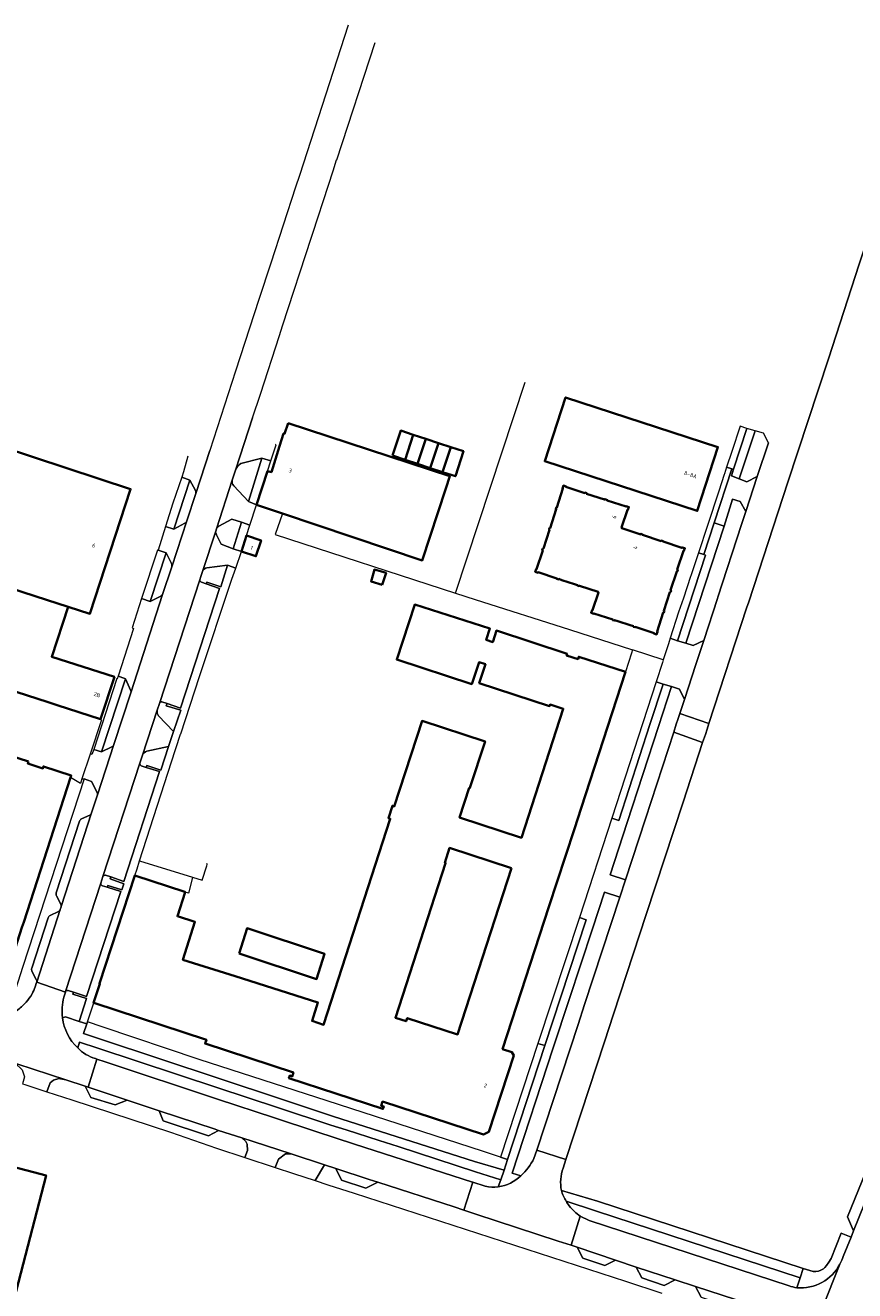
# Model space of a CAD drawing. Extents: x 151587 to 155483, y 462503 to 464608.
# Tile 145 of 236: x 153355 to 153545, y 464093 to 464381. Entities that reach past the tile are written whole.
import ezdxf
from ezdxf.enums import TextEntityAlignment as Align

# ---------------------------------------------------------------- set-up
doc = ezdxf.new("R2010")
doc.units = 0
doc.header["$LTSCALE"] = 0.5
for name, color, linetype, lineweight in [('B-RO-GR-BEPLANTING_CULTUUR_BODEMBEDEKKER-GV', 251, 'CONTINUOUS', 18), ('B-RO-GR-BEPLANTING_CULTUUR_HEESTERS-GV', 251, 'CONTINUOUS', 18), ('B-RO-IE-TERREINAFSCHEIDING_KUNSTMATIG_HEKWERK-G', 251, 'IE-TERREINAFSCHEIDING-KUNSTMATIG', 18), ('B-RO-OG-BEBOUWING-GV', 6, 'CONTINUOUS', 35), ('B-RO-OG-BEBOUWING-T18', 1, 'CONTINUOUS', 18), ('B-RO-OG-TERREIN_CULTUURSCHEIDING-GV', 251, 'CONTINUOUS', 18), ('B-RO-VH-VERHARDING_ASFALT-GV', 251, 'CONTINUOUS', 18), ('B-RO-VH-VERHARDING_BEDRIJFSVLOERPLAAT-GV', 251, 'CONTINUOUS', 18), ('B-RO-VH-VERHARDING_BETONSTRAATSTEEN-GV', 251, 'CONTINUOUS', 18), ('B-RO-VH-VERHARDING_TEGEL-GV', 251, 'CONTINUOUS', 18)]:
    doc.layers.add(name, color=color, linetype=linetype, lineweight=lineweight)
doc.styles.add('NLCS-ISO-M200-T18', font='NLCS-ISO.ttf', dxfattribs={"height": 0.36})
doc.linetypes.add('IE-TERREINAFSCHEIDING-KUNSTMATIG', pattern='A,4,[82,NLCS.SHX,S=0.75,R=90,X=0,Y=0],4,-2', length=10)

msp = doc.modelspace()

# ---------------------------------------------------------------- linework, layer by layer
at = {"layer": 'B-RO-GR-BEPLANTING_CULTUUR_BODEMBEDEKKER-GV'}
for points in [[(153404.621, 464281.2, 0.1407578), (153403.449, 464279.921)], [(153402.67, 464277.443, 0.2697631), (153403.017, 464276.097)], [(153394.35, 464274.403, 0.1662488), (153394.279, 464275.022)], [(153391.862, 464267.608, 0.1700856), (153392.307, 464268.168)], [(153399.56, 464266.889, 0.1605443), (153399.074, 464266.341)], [(153398.894, 464265.797, 0.2023706), (153399.054, 464264.986)], [(153388.861, 464257.65, 0.1559713), (153388.82, 464258.4)], [(153396.892, 464257.417, 0.2906055), (153395.858, 464256.571)], [(153395.281, 464254.675, 0.3516774), (153395.621, 464254.151)], [(153386.369, 464250.95, 0.1914301), (153386.772, 464251.341)], [(153379.538, 464228.918, 0.2068581), (153379.486, 464229.372)], [(153386.627, 464226.833, 0.3564422), (153386.023, 464226.526)], [(153385.517, 464224.994, 0.212356), (153385.868, 464223.689)], [(153375.191, 464216.611, 0.1845123), (153375.662, 464217.148)], [(153383.16, 464215.596, 0.2333816), (153382.191, 464214.684)], [(153381.574, 464212.871, 0.396743), (153381.88, 464212.312)], [(153373.747, 464187.348, 0.3367588), (153373.164, 464187.05)], [(153372.664, 464185.512, 0.3695638), (153373.063, 464184.886)], [(153365.218, 464161.023, 0.3364212), (153364.645, 464160.816)], [(153364.245, 464159.518, 0.0934381), (153363.905, 464154.831)], [(153367.401, 464147.983, 0.1296004), (153371.427, 464145.511)], [(153460.361, 464116.431, 0.0849725), (153463.35, 464116.297)]]:
    msp.add_lwpolyline(points, format="xyb", dxfattribs=at)
at = {"layer": 'B-RO-GR-BEPLANTING_CULTUUR_BODEMBEDEKKER-GV', "flags": 128}
for points in [[(153406.347, 464272.523), (153409.391, 464282.45), (153404.621, 464281.2)], [(153403.449, 464279.921), (153402.67, 464277.443)], [(153394.279, 464275.022), (153392.994, 464277.434), (153389.34, 464266.237), (153391.862, 464267.608)], [(153403.017, 464276.097), (153406.347, 464272.523)], [(153392.307, 464268.168), (153394.35, 464274.403)], [(153399.054, 464264.986), (153400.106, 464262.797), (153402.847, 464261.767), (153404.781, 464267.846)], [(153404.781, 464267.846), (153402.598, 464268.537), (153399.56, 464266.889)], [(153399.074, 464266.341), (153398.894, 464265.797)], [(153387.572, 464260.854), (153383.959, 464249.731), (153386.369, 464250.95)], [(153388.82, 464258.4), (153387.572, 464260.854)], [(153395.621, 464254.151), (153396.732, 464253.772), (153396.869, 464254.158), (153400.036, 464253.107), (153401.582, 464258.041), (153396.892, 464257.417)], [(153386.772, 464251.341), (153388.861, 464257.65)], [(153395.858, 464256.571), (153395.516, 464255.447), (153395.281, 464254.675)], [(153378.275, 464232.099), (153372.791, 464215.5), (153375.191, 464216.611)], [(153379.486, 464229.372), (153378.275, 464232.099)], [(153375.662, 464217.148), (153379.533, 464228.904), (153379.538, 464228.918)], [(153386.023, 464226.526), (153385.517, 464224.994)], [(153385.868, 464223.689), (153389.264, 464220.114), (153390.896, 464224.944), (153387.615, 464225.921), (153387.785, 464226.453), (153386.627, 464226.833)], [(153382.191, 464214.684), (153381.574, 464212.871)], [(153381.88, 464212.312), (153383.05, 464211.93), (153383.168, 464212.389), (153386.374, 464211.299), (153388.141, 464216.711), (153383.16, 464215.596)], [(153373.164, 464187.05), (153372.664, 464185.512)], [(153373.063, 464184.886), (153374.142, 464184.575), (153374.258, 464185.02), (153377.467, 464184.026), (153377.935, 464185.377), (153374.782, 464186.48), (153374.927, 464186.967), (153373.747, 464187.348)], [(153363.905, 464154.831), (153364.601, 464155.01), (153367.733, 464153.994), (153369.399, 464159.207), (153366.269, 464160.209), (153366.469, 464160.629), (153365.218, 464161.023)], [(153364.645, 464160.816), (153364.593, 464160.647), (153364.245, 464159.518)], [(153463.35, 464116.297), (153463.916, 464117.85), (153458.189, 464119.723), (153440.543, 464125.487), (153436.199, 464126.876), (153428.67, 464129.24), (153425.129, 464130.363), (153413.012, 464134.366), (153399.403, 464138.862), (153371.965, 464147.921), (153367.809, 464149.278), (153367.401, 464147.983)], [(153371.427, 464145.511), (153371.731, 464145.409), (153373.643, 464144.764), (153399.285, 464136.259), (153412.269, 464132.011), (153421.739, 464128.913), (153430.53, 464126.036), (153457.434, 464117.375), (153457.526, 464117.345), (153460.361, 464116.431)], [(153509.627, 464091.113), (153508.38, 464093.568), (153503.699, 464095.108), (153501.198, 464093.812), (153496.069, 464095.551), (153494.83, 464097.981), (153490.113, 464099.525), (153487.652, 464098.303), (153482.62, 464100.037), (153481.383, 464102.491), (153480.002, 464102.948), (153477.032, 464103.908), (153458.254, 464110.067), (153455.524, 464110.958), (153453.267, 464111.719), (153435.898, 464117.336), (153433.1, 464115.972), (153427.549, 464117.809), (153426.267, 464120.472), (153423.716, 464121.304), (153421.553, 464117.718), (153424.501, 464116.767), (153430.434, 464114.852), (153492.412, 464094.736), (153500.682, 464092.039)]]:
    msp.add_lwpolyline(points, dxfattribs=at)
for points in [[(153489.24, 464200.349), (153490.821, 464199.827), (153497.953, 464221.693), (153500.998, 464230.899), (153499.339, 464231.397)], [(153413.637, 464136.343), (153425.748, 464132.314), (153457.959, 464122.089), (153464.657, 464120.044), (153465.476, 464122.544), (153463.884, 464123.071), (153459.786, 464124.408), (153424.31, 464135.92), (153395.093, 464145.35), (153372.971, 464152.779), (153369.647, 464153.928), (153369.481, 464153.427), (153368.753, 464151.236), (153372.6, 464149.966), (153399.645, 464140.997)], [(153378.684, 464136.048), (153375.973, 464134.956), (153370.402, 464136.616), (153369.098, 464139.225), (153364.654, 464140.698), (153363.094, 464141.001), (153361.908, 464140.606), (153361.118, 464139.974), (153360.365, 464137.963), (153366.045, 464136.135), (153388.602, 464128.706), (153399.03, 464125.109), (153405.554, 464122.958), (153406.156, 464124.565), (153406.077, 464126.027), (153405.761, 464126.62), (153404.837, 464127.424), (153399.531, 464129.145), (153397.228, 464127.924), (153386.916, 464131.361), (153385.969, 464133.634)]]:
    msp.add_lwpolyline(points, close=True, dxfattribs=at)
at = {"layer": 'B-RO-GR-BEPLANTING_CULTUUR_HEESTERS-GV', "flags": 128}
msp.add_lwpolyline([(153477.622, 464159.587), (153483.393, 464177.159), (153481.85, 464177.696), (153472.41, 464148.993), (153473.974, 464148.478)], close=True, dxfattribs=at)
at = {"layer": 'B-RO-IE-TERREINAFSCHEIDING_KUNSTMATIG_HEKWERK-G', "flags": 128}
for points in [[(153453.587, 464251.683), (153469.512, 464299.763)], [(153392.546, 464282.865), (153391.558, 464279.338)], [(153414.088, 464269.835), (153412.466, 464265.009)], [(153412.466, 464265.009), (153453.587, 464251.683)], [(153453.587, 464251.683), (153458.074, 464250.197), (153479.624, 464243.358), (153494.002, 464238.713)], [(153493.768, 464237.99), (153492.373, 464233.672)], [(153494.002, 464238.713), (153493.768, 464237.99)], [(153500.98, 464236.459), (153494.002, 464238.713)], [(153372.821, 464222.746), (153370.229, 464214.951)], [(153370.229, 464214.951), (153368.365, 464209.343)], [(153368.365, 464209.343), (153368.008, 464208.268), (153365.776, 464209.621)], [(153381.516, 464190.631), (153393.609, 464186.858)], [(153393.609, 464186.858), (153395.775, 464186.183), (153396.83, 464189.491), (153396.909, 464189.74), (153396.896, 464189.99)], [(153393.609, 464186.858), (153393.596, 464186.811), (153392.64, 464183.229), (153391.922, 464183.46), (153391.821, 464183.493), (153391.821, 464183.511)]]:
    msp.add_lwpolyline(points, dxfattribs=at)
at = {"layer": 'B-RO-OG-BEBOUWING-GV', "flags": 128}
for points in [[(153513.469, 464284.928), (153513.474, 464284.943), (153478.693, 464296.285), (153473.95, 464281.73), (153508.734, 464270.395)], [(153415.414, 464290.377), (153414.611, 464287.997), (153414.373, 464288.086), (153413.469, 464285.2), (153411.605, 464279.249), (153410.713, 464279.487), (153408.213, 464271.81), (153414.088, 464269.835), (153446.002, 464259.105), (153451.371, 464275.517), (153452.28, 464278.297)], [(153439.23, 464283.008), (153442.088, 464282.067), (153443.962, 464287.761), (153441.104, 464288.702)], [(153442.088, 464282.067), (153444.946, 464281.127), (153446.82, 464286.82), (153443.962, 464287.761)], [(153444.946, 464281.127), (153447.803, 464280.186), (153449.677, 464285.88), (153446.82, 464286.82)], [(153340.732, 464256.44), (153360.249, 464250.151), (153365.204, 464248.556), (153370.183, 464246.954), (153379.472, 464275.388), (153350.174, 464285.045), (153350.058, 464284.692)], [(153452.535, 464284.939), (153449.677, 464285.88), (153447.803, 464280.186), (153450.661, 464279.246)], [(153450.661, 464279.246), (153453.568, 464278.289), (153455.389, 464284), (153452.535, 464284.939)], [(153490.614, 464245.269), (153493.459, 464244.332), (153494.191, 464244.093), (153494.158, 464243.99), (153494.56, 464243.867), (153494.591, 464243.963), (153498.9, 464242.556), (153498.865, 464242.448), (153499.474, 464242.253), (153499.677, 464242.863), (153499.567, 464242.899), (153500.979, 464247.206), (153501.084, 464247.171), (153501.217, 464247.573), (153501.111, 464247.608), (153502.519, 464251.905), (153502.628, 464251.869), (153502.76, 464252.27), (153502.651, 464252.306), (153504.062, 464256.61), (153504.167, 464256.576), (153504.298, 464256.982), (153504.195, 464257.016), (153505.604, 464261.314), (153505.702, 464261.282), (153505.914, 464261.883), (153505.295, 464262.094), (153505.258, 464261.981), (153500.957, 464263.394), (153500.991, 464263.499), (153500.586, 464263.636), (153500.55, 464263.526), (153496.239, 464264.927), (153496.276, 464265.04), (153495.875, 464265.177), (153495.836, 464265.058), (153491.531, 464266.456), (153491.571, 464266.577), (153491.468, 464266.611), (153492.811, 464270.662), (153492.934, 464270.621), (153493.145, 464271.279), (153492.54, 464271.479), (153492.505, 464271.374), (153488.199, 464272.786), (153488.233, 464272.888), (153487.628, 464273.086), (153487.594, 464272.984), (153483.495, 464274.328), (153483.529, 464274.431), (153483.131, 464274.564), (153483.096, 464274.459), (153478.787, 464275.871), (153478.821, 464275.976), (153478.203, 464276.171), (153477.993, 464275.547), (153478.103, 464275.511), (153476.703, 464271.217), (153476.599, 464271.251), (153476.459, 464270.831), (153476.566, 464270.796), (153475.167, 464266.503), (153475.063, 464266.537), (153474.927, 464266.127), (153475.033, 464266.092), (153473.633, 464261.796), (153473.523, 464261.832), (153473.388, 464261.423), (153473.499, 464261.387), (153472.097, 464257.086), (153471.987, 464257.122), (153471.793, 464256.519), (153472.415, 464256.315), (153472.448, 464256.417), (153476.743, 464255.014), (153476.708, 464254.908), (153477.116, 464254.775), (153477.151, 464254.88), (153477.876, 464254.644), (153480.716, 464253.723), (153481.45, 464253.482), (153481.415, 464253.378), (153481.822, 464253.244), (153481.857, 464253.349), (153486.15, 464251.939), (153486.12, 464251.835), (153486.218, 464251.798), (153484.861, 464247.74), (153484.758, 464247.778), (153484.535, 464247.171), (153485.138, 464246.944), (153485.17, 464247.048), (153489.484, 464245.637), (153489.447, 464245.524), (153489.842, 464245.402), (153489.877, 464245.508)], [(153365.204, 464248.556), (153360.249, 464250.151), (153340.732, 464256.44), (153292.929, 464271.826), (153292.747, 464271.885), (153288.282, 464258.216), (153288.412, 464258.174), (153298.829, 464254.822), (153331.689, 464244.246), (153329.283, 464236.879), (153360.624, 464226.793), (153362.691, 464226.128), (153362.676, 464226.081), (153372.633, 464222.919), (153375.786, 464232.545), (153361.478, 464237.149)], [(153405.929, 464264.762), (153404.746, 464261.154), (153408.058, 464260.068), (153409.241, 464263.676)], [(153436.857, 464253.576), (153437.749, 464256.279), (153435.101, 464257.009), (153434.316, 464254.32)], [(153391.921, 464183.46), (153391.925, 464183.471), (153391.821, 464183.511), (153380.44, 464187.301), (153372.357, 464162.626), (153372.448, 464162.597), (153371.019, 464158.234), (153371.072, 464158.217), (153396.753, 464149.804), (153396.473, 464148.946), (153416.626, 464142.333), (153416.336, 464141.449), (153415.785, 464141.63), (153415.597, 464141.06), (153437.023, 464134.028), (153437.21, 464134.598), (153436.659, 464134.779), (153436.965, 464135.712), (153459.997, 464128.232), (153461.204, 464128.839), (153466.884, 464146.255), (153466.479, 464147), (153464.334, 464147.699), (153474.906, 464180.115), (153478.673, 464191.665), (153480.72, 464197.94), (153482.258, 464202.655), (153492.373, 464233.672), (153481.718, 464237.147), (153481.548, 464236.622), (153478.925, 464237.45), (153479.043, 464237.784), (153462.924, 464243.099), (153462.072, 464240.505), (153460.6, 464240.991), (153461.451, 464243.583), (153444.294, 464249.029), (153440.175, 464236.488), (153457.315, 464230.923), (153458.953, 464235.911), (153460.408, 464235.438), (153458.994, 464231.134), (153475.068, 464225.915), (153475.179, 464226.257), (153478.175, 464225.285), (153468.632, 464195.895), (153454.508, 464200.481), (153456.72, 464207.291), (153456.881, 464207.238), (153460.325, 464217.843), (153445.953, 464222.51), (153439.632, 464203.04), (153439.194, 464203.182), (153438.28, 464200.367), (153438.717, 464200.225), (153423.494, 464153.241), (153420.854, 464154.097), (153422.219, 464158.311), (153403.337, 464164.285), (153391.385, 464168.066), (153394.124, 464176.723), (153390.128, 464177.988)], [(153356.16, 464213.244), (153343.296, 464217.355), (153341.432, 464217.888), (153327.699, 464222.397), (153327.589, 464222.032), (153312.844, 464226.844), (153300.949, 464189.851), (153300.728, 464189.923), (153297.708, 464180.199), (153297.853, 464180.151), (153334.993, 464167.902), (153340.67, 464166.009), (153342.882, 464172.395), (153352.668, 464169.167), (153354.683, 464175.384), (153355.086, 464176.631), (153365.776, 464209.621), (153365.917, 464210.05), (153359.592, 464212.135), (153359.447, 464211.692), (153356.019, 464212.813)], [(153466.381, 464188.961), (153454.067, 464151.037), (153442.568, 464154.771), (153442.33, 464154.039), (153439.867, 464154.838), (153451.319, 464190.109), (153451.158, 464190.161), (153452.257, 464193.547)], [(153404.214, 464169.509), (153421.894, 464163.637), (153423.74, 464169.404), (153406.06, 464175.255)]]:
    msp.add_lwpolyline(points, close=True, dxfattribs=at)
msp.add_lwpolyline([(153347.507, 464070.229), (153360.193, 464118.897), (153291.503, 464136.857), (153283.059, 464139.065), (153279.886, 464127.188), (153277.108, 464127.923), (153275.82, 464123.288), (153278.649, 464122.493), (153275.585, 464110.545), (153331.173, 464096.002), (153325.978, 464075.817)], dxfattribs=at)
at = {"layer": 'B-RO-OG-TERREIN_CULTUURSCHEIDING-GV', "flags": 128}
for points in [[(153550.004, 464339.826), (153545.673, 464326.704), (153538.656, 464305.114), (153529.401, 464276.939), (153520.475, 464249.653), (153520.011, 464248.234), (153511.4, 464221.905), (153511.01, 464220.671), (153510.594, 464219.407), (153509.972, 464217.584), (153505.525, 464203.956), (153497.121, 464178.339), (153489.674, 464155.678), (153487.603, 464149.376), (153478.787, 464122.481), (153478.157, 464120.52)], [(153472.125, 464124.64), (153481.574, 464153.322), (153483.05, 464157.823), (153491.091, 464182.337), (153487.575, 464183.502), (153484.821, 464175.142), (153479.486, 464158.98), (153475.865, 464148.009), (153466.551, 464119.411), (153468.477, 464118.785)], [(153537.511, 464097.58), (153537.863, 464097.908), (153538.268, 464098.329), (153538.767, 464099.078), (153539.298, 464099.955), (153541.553, 464105.743), (153543.878, 464104.794), (153544.414, 464106.266), (153543.044, 464109.465), (153549.696, 464125.822)], [(153471.485, 464122.757), (153472.125, 464124.64)], [(153477.748, 464115.436), (153485.971, 464113.039), (153532.903, 464097.679), (153535.16, 464096.94)], [(153531.441, 464093.286), (153532.2, 464095.512), (153485.554, 464110.824), (153478.831, 464112.995)], [(153482.04, 464109.571), (153484.05, 464108.617), (153529.696, 464093.699)]]:
    msp.add_lwpolyline(points, dxfattribs=at)
for points in [[(153520.089, 464289.229), (153518.523, 464289.718), (153516.623, 464283.959), (153515.454, 464280.415), (153516.648, 464280.024), (153517.026, 464279.9)], [(153518.34, 464277.706), (153520.075, 464277.07), (153522.446, 464278.216), (153525.012, 464285.909), (153523.823, 464288.159), (153521.939, 464288.678)], [(153506.137, 464240.21), (153507.793, 464239.682), (153510.237, 464240.844), (153513.36, 464250.406), (153513.467, 464250.732), (153518.875, 464267.298), (153519.863, 464270.254), (153518.564, 464272.572), (153516.805, 464273.088), (153514.891, 464266.91)], [(153502.558, 464241.349), (153504.237, 464240.814), (153510.632, 464260.324), (153510.229, 464260.456), (153509.002, 464260.858), (153507.265, 464255.594), (153507.215, 464255.444), (153505.595, 464250.537), (153504.462, 464247.3)], [(153504.8, 464224.224), (153505.848, 464227.403), (153504.696, 464229.784), (153502.862, 464230.329), (153499.922, 464221.248), (153492.743, 464199.324), (153488.841, 464187.421), (153492.381, 464186.263), (153496.941, 464200.179), (153503.427, 464219.952), (153503.967, 464221.758), (153504.352, 464222.865)], [(153463.884, 464123.071), (153465.476, 464122.544), (153473.974, 464148.478), (153472.41, 464148.993)], [(153416.114, 464123.768), (153414.769, 464123.795), (153413.208, 464122.61), (153412.476, 464120.677), (153416.643, 464119.303), (153421.553, 464117.718), (153423.716, 464121.304)]]:
    msp.add_lwpolyline(points, close=True, dxfattribs=at)
at = {"layer": 'B-RO-OG-TERREIN_CULTUURSCHEIDING-GV'}
for points in [[(153468.477, 464118.785, 0.098024), (153471.485, 464122.757)], [(153478.157, 464120.52, 0.1390499), (153477.748, 464115.436)], [(153478.831, 464112.995, 0.0273252), (153479.556, 464111.929)], [(153479.556, 464111.929, 0.0772422), (153482.04, 464109.571)], [(153535.16, 464096.94, 0.1743279), (153537.511, 464097.58)], [(153529.696, 464093.699, 0.0474817), (153531.441, 464093.286)]]:
    msp.add_lwpolyline(points, format="xyb", dxfattribs=at)
at = {"layer": 'B-RO-VH-VERHARDING_ASFALT-GV', "flags": 128}
for points in [[(153429.121, 464381.131), (153417.968, 464346.877), (153417.104, 464344.225), (153411.467, 464326.91), (153408.741, 464318.61), (153403.376, 464302.261), (153397.519, 464284.15), (153394.35, 464274.403), (153392.307, 464268.168), (153388.861, 464257.65), (153386.772, 464251.341), (153379.538, 464228.918), (153379.533, 464228.904), (153375.662, 464217.148), (153371.921, 464205.647), (153370.576, 464201.587), (153370.567, 464201.561), (153370.555, 464201.523), (153363.644, 464180.18), (153363.625, 464180.112), (153363.434, 464179.526), (153358.041, 464162.947), (153364.593, 464160.647), (153364.645, 464160.816), (153372.664, 464185.512), (153373.164, 464187.05), (153381.574, 464212.871), (153382.191, 464214.684), (153385.517, 464224.994), (153386.023, 464226.526), (153395.281, 464254.675), (153395.516, 464255.447), (153395.858, 464256.571), (153398.894, 464265.797), (153399.074, 464266.341), (153402.67, 464277.443), (153403.449, 464279.921), (153407.311, 464291.654), (153409.069, 464297.054), (153413.429, 464310.41), (153414.147, 464312.596), (153420.715, 464332.787), (153421.016, 464333.771), (153424.606, 464344.679), (153425.67, 464347.912), (153426.474, 464350.429), (153426.49, 464350.477), (153435.239, 464377.242)], [(153525.012, 464285.909), (153522.446, 464278.216), (153519.863, 464270.254), (153518.875, 464267.298), (153513.467, 464250.732), (153513.36, 464250.406), (153510.237, 464240.844), (153508.441, 464235.345), (153505.848, 464227.403), (153504.8, 464224.224), (153511.4, 464221.905), (153520.011, 464248.234), (153520.475, 464249.653), (153529.401, 464276.939), (153538.656, 464305.114), (153545.673, 464326.704), (153550.004, 464339.826)], [(153606.667, 464261.487), (153598.233, 464240.543), (153597.419, 464238.506), (153594.882, 464232.227), (153589.013, 464217.414), (153577.46, 464188.794), (153562.988, 464152.946), (153557.42, 464138.774), (153554.773, 464132.095), (153552.797, 464127.106), (153544.414, 464106.266), (153543.878, 464104.794), (153542.018, 464100.419)], [(153364.245, 464159.518), (153364.593, 464160.647), (153358.041, 464162.947), (153358.024, 464162.896), (153357.694, 464161.906)], [(153344.545, 464154.459), (153342.664, 464147.91), (153344.768, 464147.22), (153353.141, 464144.473), (153353.542, 464144.342), (153364.654, 464140.698), (153369.098, 464139.225), (153369.771, 464139.002), (153371.731, 464145.409), (153371.427, 464145.511)], [(153478.157, 464120.52), (153478.787, 464122.481), (153472.125, 464124.64), (153471.485, 464122.757)], [(153460.361, 464116.431), (153457.526, 464117.345), (153455.524, 464110.958), (153458.254, 464110.067), (153477.032, 464103.908), (153480.002, 464102.948), (153482.04, 464109.571)], [(153529.696, 464093.699), (153484.05, 464108.617), (153482.04, 464109.571), (153480.002, 464102.948), (153481.383, 464102.491), (153490.113, 464099.525), (153494.83, 464097.981), (153503.699, 464095.108)], [(153541.306, 464098.669), (153537.224, 464088.573), (153532.863, 464077.8), (153532.829, 464077.654)], [(153532.863, 464077.8), (153537.224, 464088.573), (153541.306, 464098.669)], [(153503.699, 464095.108), (153508.38, 464093.568), (153517.482, 464090.623), (153517.504, 464090.616), (153527.215, 464087.533), (153528.969, 464086.708)]]:
    msp.add_lwpolyline(points, dxfattribs=at)
for points in [[(153509.972, 464217.584), (153510.594, 464219.407), (153511.01, 464220.671), (153511.4, 464221.905), (153504.8, 464224.224), (153504.352, 464222.865), (153503.967, 464221.758), (153503.427, 464219.952)], [(153483.05, 464157.823), (153481.574, 464153.322), (153472.125, 464124.64), (153478.787, 464122.481), (153487.603, 464149.376), (153489.674, 464155.678), (153497.121, 464178.339), (153505.525, 464203.956), (153509.972, 464217.584), (153503.427, 464219.952), (153496.941, 464200.179), (153492.381, 464186.263), (153491.091, 464182.337)], [(153455.524, 464110.958), (153457.526, 464117.345), (153457.434, 464117.375), (153430.53, 464126.036), (153421.739, 464128.913), (153412.269, 464132.011), (153399.285, 464136.259), (153373.643, 464144.764), (153371.731, 464145.409), (153369.771, 464139.002), (153378.684, 464136.048), (153385.969, 464133.634), (153398.738, 464129.402), (153399.531, 464129.145), (153404.837, 464127.424), (153410.258, 464125.667), (153416.114, 464123.768), (153423.716, 464121.304), (153426.267, 464120.472), (153433.925, 464117.974), (153435.898, 464117.336), (153453.267, 464111.719)]]:
    msp.add_lwpolyline(points, close=True, dxfattribs=at)
at = {"layer": 'B-RO-VH-VERHARDING_ASFALT-GV'}
for points in [[(153356.988, 464160.267, -0.0465345), (153355.637, 464158.411)], [(153357.694, 464161.906, -0.04893), (153356.988, 464160.267)], [(153355.637, 464158.411, -0.0608153), (153353.417, 464156.438)], [(153363.905, 464154.831, -0.0934381), (153364.245, 464159.518)], [(153367.401, 464147.983, -0.1714757), (153363.905, 464154.831)], [(153371.427, 464145.511, -0.1296004), (153367.401, 464147.983)], [(153471.485, 464122.757, -0.098024), (153468.477, 464118.785)], [(153477.748, 464115.436, -0.1390499), (153478.157, 464120.52)], [(153463.35, 464116.297, -0.0849725), (153460.361, 464116.431)], [(153468.477, 464118.785, -0.1650439), (153463.35, 464116.297)], [(153478.831, 464112.995, -0.0601879), (153477.748, 464115.436)], [(153479.556, 464111.929, -0.0273252), (153478.831, 464112.995)], [(153482.04, 464109.571, -0.0772422), (153479.556, 464111.929)], [(153542.018, 464100.419, -0.0469844), (153541.306, 464098.669)], [(153541.306, 464098.669, -0.3060158), (153531.441, 464093.286)], [(153531.441, 464093.286, -0.0474817), (153529.696, 464093.699)]]:
    msp.add_lwpolyline(points, format="xyb", dxfattribs=at)
at = {"layer": 'B-RO-VH-VERHARDING_BEDRIJFSVLOERPLAAT-GV', "flags": 128}
msp.add_lwpolyline([(153516.648, 464280.024), (153515.454, 464280.415), (153514.952, 464278.894), (153514.887, 464278.698), (153513.631, 464274.889), (153511.056, 464267.084), (153509.002, 464260.858), (153510.229, 464260.456), (153512.594, 464267.664)], close=True, dxfattribs=at)
at = {"layer": 'B-RO-VH-VERHARDING_BETONSTRAATSTEEN-GV', "flags": 128}
for points in [[(153407.311, 464291.654), (153403.449, 464279.921)], [(153394.35, 464274.403), (153397.519, 464284.15)], [(153404.621, 464281.2), (153409.391, 464282.45), (153411.474, 464281.825), (153412.671, 464285.5), (153412.514, 464285.559)], [(153392.546, 464282.865), (153391.558, 464279.338), (153391.126, 464278.074), (153392.994, 464277.434), (153394.279, 464275.022)], [(153402.67, 464277.443), (153399.074, 464266.341)], [(153406.347, 464272.523), (153403.017, 464276.097)], [(153399.56, 464266.889), (153402.598, 464268.537), (153404.781, 464267.846), (153406.705, 464267.155), (153408.213, 464271.81), (153406.347, 464272.523)], [(153391.862, 464267.608), (153389.34, 464266.237), (153387.428, 464266.854), (153385.752, 464261.45)], [(153388.861, 464257.65), (153392.307, 464268.168)], [(153398.894, 464265.797), (153395.858, 464256.571)], [(153404.746, 464261.154), (153402.847, 464261.767), (153400.106, 464262.797), (153399.054, 464264.986)], [(153385.752, 464261.45), (153387.572, 464260.854), (153388.82, 464258.4)], [(153396.892, 464257.417), (153401.582, 464258.041), (153403.465, 464257.368), (153404.746, 464261.154)], [(153395.281, 464254.675), (153386.023, 464226.526)], [(153387.785, 464226.453), (153390.82, 464225.435), (153399.729, 464252.747), (153396.732, 464253.772), (153395.621, 464254.151)], [(153386.369, 464250.95), (153383.959, 464249.731), (153381.934, 464250.423), (153379.788, 464243.728), (153380.155, 464243.553), (153376.612, 464232.686), (153378.17, 464232.193), (153378.275, 464232.099), (153379.486, 464229.372)], [(153379.538, 464228.918), (153386.772, 464251.341)], [(153386.627, 464226.833), (153387.785, 464226.453)], [(153385.517, 464224.994), (153382.191, 464214.684)], [(153383.16, 464215.596), (153388.141, 464216.711), (153389.264, 464220.114), (153385.868, 464223.689)], [(153375.191, 464216.611), (153372.791, 464215.5), (153371.064, 464216.025), (153370.626, 464214.869), (153370.229, 464214.951), (153368.365, 464209.343), (153368.865, 464209.29)], [(153371.921, 464205.647), (153375.662, 464217.148)], [(153381.574, 464212.871), (153373.164, 464187.05)], [(153373.747, 464187.348), (153374.927, 464186.967), (153377.942, 464185.905), (153386.085, 464210.95), (153383.05, 464211.93), (153381.88, 464212.312)], [(153368.865, 464209.29), (153370.552, 464208.737), (153371.856, 464206.174)], [(153363.644, 464180.18), (153370.555, 464201.523)], [(153370.177, 464201.055), (153368.301, 464200.183)], [(153367.835, 464199.638), (153362.516, 464183.319)], [(153372.664, 464185.512), (153364.645, 464160.816)], [(153365.218, 464161.023), (153366.469, 464160.629), (153369.406, 464159.678), (153377.202, 464183.63), (153374.142, 464184.575), (153373.063, 464184.886)], [(153362.563, 464182.636), (153363.513, 464180.753)], [(153360.689, 464177.608), (153356.908, 464166.166)], [(153358.041, 464162.947), (153363.434, 464179.526)], [(153363.022, 464179.063), (153361.111, 464178.132)], [(153356.97, 464165.429), (153357.946, 464163.584)]]:
    msp.add_lwpolyline(points, dxfattribs=at)
at = {"layer": 'B-RO-VH-VERHARDING_BETONSTRAATSTEEN-GV'}
for points in [[(153403.449, 464279.921, -0.1407578), (153404.621, 464281.2)], [(153403.017, 464276.097, -0.2697631), (153402.67, 464277.443)], [(153394.279, 464275.022, -0.1662488), (153394.35, 464274.403)], [(153392.307, 464268.168, -0.1700856), (153391.862, 464267.608)], [(153399.074, 464266.341, -0.1605443), (153399.56, 464266.889)], [(153399.054, 464264.986, -0.2023706), (153398.894, 464265.797)], [(153388.82, 464258.4, -0.1559713), (153388.861, 464257.65)], [(153395.858, 464256.571, -0.2906055), (153396.892, 464257.417)], [(153395.621, 464254.151, -0.3516774), (153395.281, 464254.675)], [(153386.772, 464251.341, -0.1914301), (153386.369, 464250.95)], [(153379.486, 464229.372, -0.2068581), (153379.538, 464228.918)], [(153386.023, 464226.526, -0.3564422), (153386.627, 464226.833)], [(153385.868, 464223.689, -0.212356), (153385.517, 464224.994)], [(153375.662, 464217.148, -0.1845123), (153375.191, 464216.611)], [(153382.191, 464214.684, -0.2333816), (153383.16, 464215.596)], [(153381.88, 464212.312, -0.396743), (153381.574, 464212.871)], [(153371.856, 464206.174, -0.1917762), (153371.921, 464205.647)], [(153368.301, 464200.183, 0.2344583), (153367.835, 464199.638)], [(153370.555, 464201.523, -0.163036), (153370.177, 464201.055)], [(153373.164, 464187.05, -0.3367588), (153373.747, 464187.348)], [(153362.516, 464183.319, 0.215316), (153362.563, 464182.636)], [(153373.063, 464184.886, -0.3695638), (153372.664, 464185.512)], [(153363.513, 464180.753, -0.2282618), (153363.644, 464180.18)], [(153361.111, 464178.132, 0.198701), (153360.689, 464177.608)], [(153363.434, 464179.526, -0.1771406), (153363.022, 464179.063)], [(153356.908, 464166.166, 0.1871767), (153356.97, 464165.429)], [(153357.946, 464163.584, -0.1778878), (153358.041, 464162.947)], [(153364.645, 464160.816, -0.3364212), (153365.218, 464161.023)]]:
    msp.add_lwpolyline(points, format="xyb", dxfattribs=at)
at = {"layer": 'B-RO-VH-VERHARDING_BETONSTRAATSTEEN-GV', "flags": 128}
for points in [[(153522.446, 464278.216), (153520.075, 464277.07), (153518.34, 464277.706), (153516.523, 464278.367), (153517.026, 464279.9), (153516.648, 464280.024), (153512.594, 464267.664), (153514.891, 464266.91), (153516.805, 464273.088), (153518.564, 464272.572), (153519.863, 464270.254)], [(153500.998, 464230.899), (153502.862, 464230.329), (153504.696, 464229.784), (153505.848, 464227.403), (153508.441, 464235.345), (153510.237, 464240.844), (153507.793, 464239.682), (153506.137, 464240.21), (153504.237, 464240.814), (153502.558, 464241.349), (153502.16, 464240.103), (153500.98, 464236.459), (153500.786, 464235.862), (153499.339, 464231.397)], [(153360.365, 464137.963), (153361.118, 464139.974), (153361.908, 464140.606), (153363.094, 464141.001), (153364.654, 464140.698), (153353.542, 464144.342), (153353.141, 464144.473), (153354.746, 464142.931), (153355.245, 464141.392), (153354.773, 464139.767), (153355.348, 464139.577)], [(153378.684, 464136.048), (153369.771, 464139.002), (153369.098, 464139.225), (153370.402, 464136.616), (153375.973, 464134.956)], [(153399.531, 464129.145), (153398.738, 464129.402), (153385.969, 464133.634), (153386.916, 464131.361), (153397.228, 464127.924)], [(153412.476, 464120.677), (153413.208, 464122.61), (153414.769, 464123.795), (153416.114, 464123.768), (153410.258, 464125.667), (153404.837, 464127.424), (153405.761, 464126.62), (153406.077, 464126.027), (153406.156, 464124.565), (153405.554, 464122.958)], [(153544.414, 464106.266), (153552.797, 464127.106), (153549.696, 464125.822), (153543.044, 464109.465)], [(153426.267, 464120.472), (153427.549, 464117.809), (153433.1, 464115.972), (153435.898, 464117.336), (153433.925, 464117.974)], [(153481.383, 464102.491), (153482.62, 464100.037), (153487.652, 464098.303), (153490.113, 464099.525)], [(153503.699, 464095.108), (153494.83, 464097.981), (153496.069, 464095.551), (153501.198, 464093.812)], [(153508.38, 464093.568), (153509.627, 464091.113), (153515.019, 464089.296), (153517.482, 464090.623)]]:
    msp.add_lwpolyline(points, close=True, dxfattribs=at)
at = {"layer": 'B-RO-VH-VERHARDING_TEGEL-GV', "flags": 128}
for points in [[(153518.34, 464277.706), (153521.939, 464288.678), (153520.089, 464289.229), (153517.026, 464279.9), (153516.523, 464278.367)], [(153409.391, 464282.45), (153406.347, 464272.523), (153408.213, 464271.81), (153410.713, 464279.487), (153411.474, 464281.825)], [(153387.428, 464266.854), (153389.34, 464266.237), (153392.994, 464277.434), (153391.126, 464278.074), (153389.103, 464272.148)], [(153402.847, 464261.767), (153404.746, 464261.154), (153405.929, 464264.762), (153406.705, 464267.155), (153404.781, 464267.846)], [(153514.891, 464266.91), (153512.594, 464267.664), (153510.229, 464260.456), (153510.632, 464260.324), (153504.237, 464240.814), (153506.137, 464240.21)], [(153385.752, 464261.45), (153385.585, 464261.483), (153381.934, 464250.423), (153383.959, 464249.731), (153387.572, 464260.854)], [(153396.732, 464253.772), (153399.729, 464252.747), (153390.82, 464225.435), (153387.785, 464226.453), (153387.615, 464225.921), (153390.896, 464224.944), (153389.264, 464220.114), (153388.141, 464216.711), (153386.374, 464211.299), (153383.168, 464212.389), (153383.05, 464211.93), (153386.085, 464210.95), (153377.942, 464185.905), (153374.927, 464186.967), (153374.782, 464186.48), (153377.935, 464185.377), (153377.467, 464184.026), (153374.258, 464185.02), (153374.142, 464184.575), (153377.202, 464183.63), (153369.406, 464159.678), (153366.469, 464160.629), (153366.269, 464160.209), (153369.399, 464159.207), (153367.733, 464153.994), (153369.481, 464153.427), (153369.647, 464153.928), (153371.072, 464158.217), (153371.019, 464158.234), (153372.448, 464162.597), (153372.357, 464162.626), (153380.44, 464187.301), (153380.932, 464188.824), (153381.516, 464190.631), (153389.633, 464215.753), (153389.636, 464215.763), (153389.78, 464216.204), (153390.862, 464219.508), (153390.89, 464219.595), (153395.148, 464232.613), (153402.599, 464254.808), (153403.465, 464257.368), (153401.582, 464258.041), (153400.036, 464253.107), (153396.869, 464254.158)], [(153372.791, 464215.5), (153378.275, 464232.099), (153378.17, 464232.193), (153376.612, 464232.686), (153376.437, 464232.148), (153376.309, 464232.157), (153371.064, 464216.025)]]:
    msp.add_lwpolyline(points, close=True, dxfattribs=at)
for points in [[(153500.998, 464230.899), (153497.953, 464221.693), (153490.821, 464199.827), (153489.24, 464200.349), (153481.85, 464177.696), (153483.393, 464177.159), (153477.622, 464159.587), (153473.974, 464148.478), (153465.476, 464122.544), (153464.657, 464120.044), (153463.916, 464117.85), (153463.35, 464116.297)], [(153468.477, 464118.785), (153466.551, 464119.411), (153475.865, 464148.009), (153479.486, 464158.98), (153484.821, 464175.142), (153487.575, 464183.502), (153491.091, 464182.337), (153492.381, 464186.263), (153488.841, 464187.421), (153492.743, 464199.324), (153499.922, 464221.248), (153502.862, 464230.329), (153500.998, 464230.899)], [(153371.856, 464206.174), (153370.552, 464208.737), (153368.865, 464209.29), (153354.889, 464166.521), (153352.568, 464159.392), (153351.778, 464156.965), (153353.417, 464156.438)], [(153370.555, 464201.523), (153370.567, 464201.561), (153370.576, 464201.587), (153371.921, 464205.647)], [(153368.301, 464200.183), (153370.177, 464201.055)], [(153362.516, 464183.319), (153367.835, 464199.638)], [(153363.513, 464180.753), (153362.563, 464182.636)], [(153363.434, 464179.526), (153363.625, 464180.112), (153363.644, 464180.18)], [(153356.908, 464166.166), (153360.689, 464177.608)], [(153361.111, 464178.132), (153363.022, 464179.063)], [(153357.946, 464163.584), (153356.97, 464165.429)], [(153357.694, 464161.906), (153358.024, 464162.896), (153358.041, 464162.947)], [(153464.657, 464120.044), (153457.959, 464122.089), (153425.748, 464132.314), (153413.637, 464136.343), (153399.645, 464140.997), (153372.6, 464149.966), (153368.753, 464151.236), (153369.481, 464153.427), (153367.733, 464153.994), (153364.601, 464155.01), (153363.905, 464154.831)], [(153367.401, 464147.983), (153367.809, 464149.278), (153371.965, 464147.921), (153399.403, 464138.862), (153413.012, 464134.366), (153425.129, 464130.363), (153428.67, 464129.24), (153436.199, 464126.876), (153440.543, 464125.487), (153458.189, 464119.723), (153463.916, 464117.85), (153464.657, 464120.044)], [(153478.831, 464112.995), (153485.554, 464110.824), (153532.2, 464095.512), (153532.903, 464097.679), (153485.971, 464113.039), (153477.748, 464115.436)], [(153543.878, 464104.794), (153541.553, 464105.743), (153539.298, 464099.955), (153538.767, 464099.078), (153538.268, 464098.329), (153537.863, 464097.908), (153537.511, 464097.58)], [(153542.018, 464100.419), (153543.878, 464104.794)], [(153535.16, 464096.94), (153532.903, 464097.679), (153532.2, 464095.512), (153531.441, 464093.286)]]:
    msp.add_lwpolyline(points, dxfattribs=at)
at = {"layer": 'B-RO-VH-VERHARDING_TEGEL-GV'}
for points in [[(153371.921, 464205.647, 0.1917762), (153371.856, 464206.174)], [(153367.835, 464199.638, -0.2344583), (153368.301, 464200.183)], [(153370.177, 464201.055, 0.163036), (153370.555, 464201.523)], [(153362.563, 464182.636, -0.215316), (153362.516, 464183.319)], [(153363.644, 464180.18, 0.2282618), (153363.513, 464180.753)], [(153360.689, 464177.608, -0.198701), (153361.111, 464178.132)], [(153363.022, 464179.063, 0.1771406), (153363.434, 464179.526)], [(153356.97, 464165.429, -0.1871767), (153356.908, 464166.166)], [(153358.041, 464162.947, 0.1778878), (153357.946, 464163.584)], [(153355.637, 464158.411, 0.0465345), (153356.988, 464160.267)], [(153356.988, 464160.267, 0.04893), (153357.694, 464161.906)], [(153353.417, 464156.438, 0.0608153), (153355.637, 464158.411)], [(153363.905, 464154.831, 0.1714757), (153367.401, 464147.983)], [(153463.35, 464116.297, 0.1650439), (153468.477, 464118.785)], [(153477.748, 464115.436, 0.0601879), (153478.831, 464112.995)], [(153541.306, 464098.669, 0.0469844), (153542.018, 464100.419)], [(153531.441, 464093.286, 0.3060158), (153541.306, 464098.669)], [(153537.511, 464097.58, -0.1743279), (153535.16, 464096.94)]]:
    msp.add_lwpolyline(points, format="xyb", dxfattribs=at)

# ---------------------------------------------------------------- texts
at = {"layer": 'B-RO-OG-BEBOUWING-T18', "style": 'NLCS-ISO-M200-T18'}
for s, rotation, p in [('3', 342.6, (153415.909, 464279.609)), ('8-8A', 341.9, (153507.216, 464278.647)), ('6', 70.5, (153489.814, 464269.042)), ('6', 341.9, (153371.056, 464262.508)), ('1', 341.8, (153407.09, 464261.98)), ('4', 72.3, (153494.628, 464262.067)), ('2B', 341.8, (153371.808, 464228.485)), ('2', 341.9, (153460.429, 464139.363))]:
    msp.add_text(s, height=0.9, rotation=rotation, dxfattribs=at).set_placement(p, align=Align.MIDDLE)

doc.saveas('drawing.dxf')
